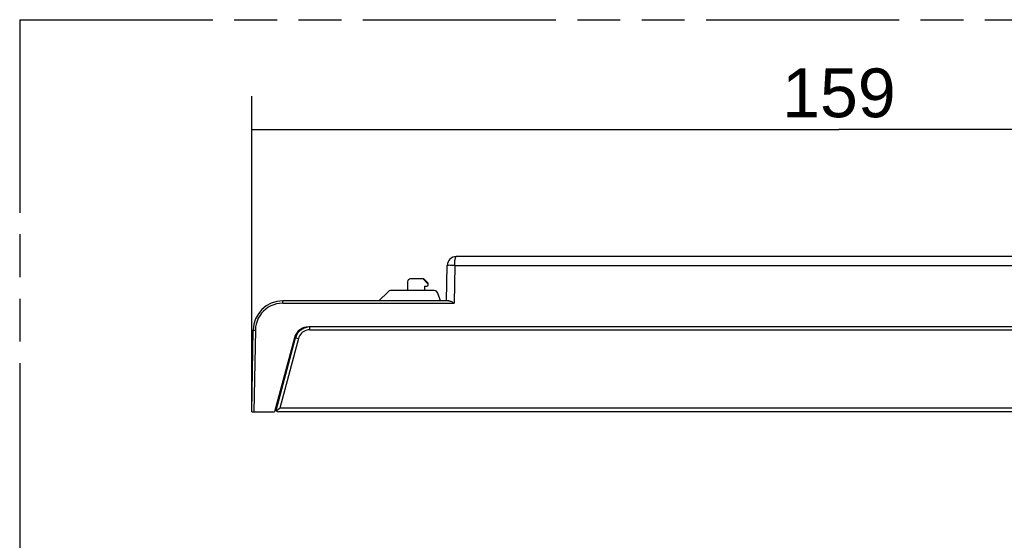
# Model space of a CAD drawing. Header units: millimetres. Extents: x 0 to 210, y 0 to 297.
# Tile 9 of 23: x 50 to 95, y 159 to 183. Entities that reach past the tile are written whole.
import ezdxf
from ezdxf.enums import TextEntityAlignment as Align

# ---------------------------------------------------------------- set-up
doc = ezdxf.new("R2010")
doc.units = ezdxf.units.MM
doc.header["$LTSCALE"] = 19.36
doc.linetypes.add('PHANTOM', pattern=[0.8, 0.45, -0.05, 0.1, -0.05, 0.1, -0.05])
doc.layers.get('0').update_dxf_attribs({"linetype": 'CONTINUOUS'})
doc.layers.add('DEFAULT_3', color=7, linetype='PHANTOM')
doc.layers.add('Z_DIM_2D', color=7, linetype='CONTINUOUS')
doc.styles.add('TEXTSTYLE_3', font='helveticaneueltw1g-ltcn.otf')
doc.dimstyles.new('DIMSTYLE_2', dxfattribs={"dimtxt": 2.2, "dimasz": 3.5, "dimexe": 1.5, "dimexo": 0, "dimgap": 0.55, "dimtad": 1, "dimdec": 1, "dimlfac": 3, "dimdsep": 46, "dimtxsty": 'TEXTSTYLE_3', "dimcen": 0.09, "dimclrt": 5, "dimadec": 0, "dimazin": 0, "dimtp": 0.5, "dimtm": 0.5, "dimtfac": 1, "dimtdec": 1, "dimtofl": 0, "dimtmove": 0, "dimatfit": 3, "dimfxl": 0, "dimtolj": 1, "dimarcsym": 0})

# ---------------------------------------------------------------- blocks, each defined once
blk = doc.blocks.new('*D3')
at = {"layer": 'Z_DIM_2D', "color": 2, "linetype": 'Continuous'}
for p, q in [((60.6, 164.992), (60.6, 179.23)), ((113.6, 164.992), (113.6, 179.23)), ((60.6, 177.73), (87.1, 177.73)), ((113.6, 177.73), (87.1, 177.73))]:
    blk.add_line(p, q, dxfattribs=at)
at = {"layer": 'Z_DIM_2D', "color": 5, "linetype": 'Continuous', "style": 'TEXTSTYLE_3'}
blk.add_text('159', height=2.2, dxfattribs=at).set_placement((87.1, 178.28), align=Align.CENTER)
blk = doc.blocks.new('_NONE')

msp = doc.modelspace()

# ---------------------------------------------------------------- linework, layer by layer
at = {"color": 7, "linetype": 'Continuous'}
for p, q in [((104.3735, 171.9925), (69.8268, 171.9925)), ((69.3985, 169.9925), (69.4266, 171.5994)), ((67.6335, 170.8591), (67.6335, 170.4591)), ((68.3668, 170.9925), (67.7668, 170.9925)), ((68.5196, 170.7925), (68.3311, 170.9925)), ((68.5668, 170.7925), (68.3668, 170.9925)), ((68.4001, 170.6591), (68.4001, 170.4591)), ((68.4001, 170.6591), (68.5001, 170.6591)), ((68.5196, 170.7925), (68.5668, 170.7925)), ((68.5668, 170.7258), (68.5668, 170.7925)), ((66.7513, 170.4103), (66.3335, 169.9925)), ((68.8377, 170.4591), (66.8692, 170.4591)), ((69.1243, 169.9925), (68.9943, 170.3495)), ((69.495, 169.9925), (61.9977, 169.9925)), ((60.6001, 164.9925), (60.6645, 168.6824)), ((62.9668, 168.7751), (63.0493, 168.8031)), ((63.0493, 168.8031), (63.1349, 168.8201)), ((111.0281, 168.8257), (63.1721, 168.8257)), ((62.5282, 168.3316), (61.6335, 164.9925)), ((61.7007, 165.0582), (62.5779, 168.3317)), ((62.5779, 168.3317), (62.606, 168.4144)), ((62.214, 167.1591), (62.2635, 167.1591)), ((62.129, 166.6591), (62.08, 166.6591)), ((60.6001, 164.9925), (61.6335, 164.9925)), ((61.6828, 165.116), (61.6657, 165.1024)), ((61.6823, 165.1246), (61.6819, 165.1732)), ((61.7591, 165.0678), (61.7196, 165.0333)), ((61.8369, 165.1338), (61.7591, 165.0678)), ((112.3846, 164.9925), (61.8156, 164.9925)), ((61.8658, 165.1577), (61.8369, 165.1338))]:
    msp.add_line(p, q, dxfattribs=at)
at = {"color": 9, "linetype": 'Continuous'}
for p, q in [((69.5638, 171.6001), (69.49, 171.6007)), ((69.7599, 171.5974), (69.7301, 169.8937)), ((69.7599, 171.5974), (104.4404, 171.5974)), ((61.9976, 169.8937), (69.7301, 169.8937)), ((61.9977, 169.8937), (61.9977, 169.9925)), ((60.6928, 168.6828), (60.7252, 168.6825)), ((60.7645, 168.6818), (60.7001, 164.9925)), ((60.7252, 168.6825), (60.7645, 168.6819)), ((63.2218, 168.6913), (110.9784, 168.6913)), ((63.2219, 168.6913), (63.2219, 168.8258)), ((62.7067, 168.2961), (61.8658, 165.1577)), ((62.6336, 168.3158), (62.7067, 168.296)), ((62.053, 166.5583), (62.1021, 166.5583)), ((61.811, 165.6551), (61.8125, 165.4777)), ((112.3345, 165.1577), (61.8658, 165.1577))]:
    msp.add_line(p, q, dxfattribs=at)
for points in [[(69.7599, 171.5974), (69.7601, 171.6379), (69.7614, 171.6808), (69.7636, 171.7258), (69.7669, 171.7711), (69.7713, 171.8154), (69.7767, 171.8574), (69.7831, 171.8959), (69.7905, 171.9293), (69.7989, 171.9565), (69.8079, 171.9765), (69.8172, 171.9885), (69.8268, 171.9925)], [(69.49, 171.6007), (69.4627, 171.6006), (69.4428, 171.6004), (69.4307, 171.6), (69.4266, 171.5994)], [(69.7599, 171.5974), (69.7077, 171.5982), (69.5638, 171.6001)], [(61.9976, 169.8937), (61.8594, 169.8858), (61.7249, 169.8632), (61.5933, 169.8255), (61.4669, 169.7736), (61.3472, 169.7081), (61.2355, 169.63), (61.1332, 169.54), (61.0414, 169.4393), (60.9614, 169.329), (60.8938, 169.2105), (60.8398, 169.085), (60.7998, 168.954), (60.7748, 168.8199), (60.7645, 168.6818)], [(60.6645, 168.6824), (60.6664, 168.6826), (60.672, 168.6827), (60.6808, 168.6828), (60.6928, 168.6828)], [(63.2218, 168.6913), (63.1514, 168.6866), (63.0835, 168.6731), (63.0175, 168.6506), (62.9551, 168.6198), (62.8972, 168.5811), (62.8448, 168.5352), (62.7989, 168.4828), (62.7601, 168.4249), (62.7295, 168.3628), (62.7067, 168.2961)], [(62.5779, 168.3317), (62.5803, 168.3308), (62.5875, 168.3287), (62.5989, 168.3254), (62.6336, 168.3158)]]:
    msp.add_lwpolyline(points, dxfattribs=at)
at = {"color": 7, "linetype": 'Continuous'}
for points in [[(69.7301, 169.8937), (69.6938, 169.9137), (69.6592, 169.9324), (69.6264, 169.9491), (69.5955, 169.9637), (69.5667, 169.9757), (69.5403, 169.9848), (69.5164, 169.9905), (69.495, 169.9925)], [(62.606, 168.4144), (62.6445, 168.4925), (62.693, 168.565), (62.7505, 168.6305), (62.816, 168.688), (62.8885, 168.7365), (62.9665, 168.7749)]]:
    msp.add_lwpolyline(points, dxfattribs=at)
for centre, radius, start, end in [((69.8265, 171.5925), 0.4, 89.96467, 179.00094), ((67.7668, 170.8591), 0.1333, 90, 180), ((68.5001, 170.7258), 0.0667, 270, 360), ((66.8692, 170.2925), 0.1667, 90, 135), ((68.8377, 170.2925), 0.1667, 20, 90), ((61.9977, 168.6591), 1.3333, 90, 179), ((63.1721, 168.159), 0.6667, 90, 165), ((61.8156, 165.1258), 0.1333, 180.49982, 270)]:
    msp.add_arc(centre, radius, start, end, dxfattribs=at)
for start_param, end_param in [(1.2260354, 2.1420979), (1.07124, 1.1793338)]:
    msp.add_ellipse((63.2217, 168.1591), major_axis=(0.4934, 0.4484), ratio=0.9999713, start_param=start_param, end_param=end_param, dxfattribs=at)
at = {"layer": 'DEFAULT_3', "color": 91, "linetype": 'PHANTOM', "true_color": 0x80ff80}
for q in [(50.1286, 132.68), (150.1286, 182.68)]:
    msp.add_line((50.1286, 182.68), q, dxfattribs=at)

# ---------------------------------------------------------------- dimensions: what is measured, and where the dimension line sits
at = {"layer": 'Z_DIM_2D', "color": 2, "linetype": 'Continuous'}
dim = msp.add_linear_dim(base=(113.6001, 177.7297), p1=(60.6001, 164.9925), p2=(113.6001, 164.9925), dimstyle='DIMSTYLE_2', override={"dimblk1": 'NONE', "dimblk2": 'NONE', "dimsah": 1}, dxfattribs=at)
dim.commit()
dim.dimension.update_dxf_attribs({"geometry": '*D3', "text_midpoint": (87.1001, 177.7297), "dimtype": 160})

doc.saveas('drawing.dxf')
